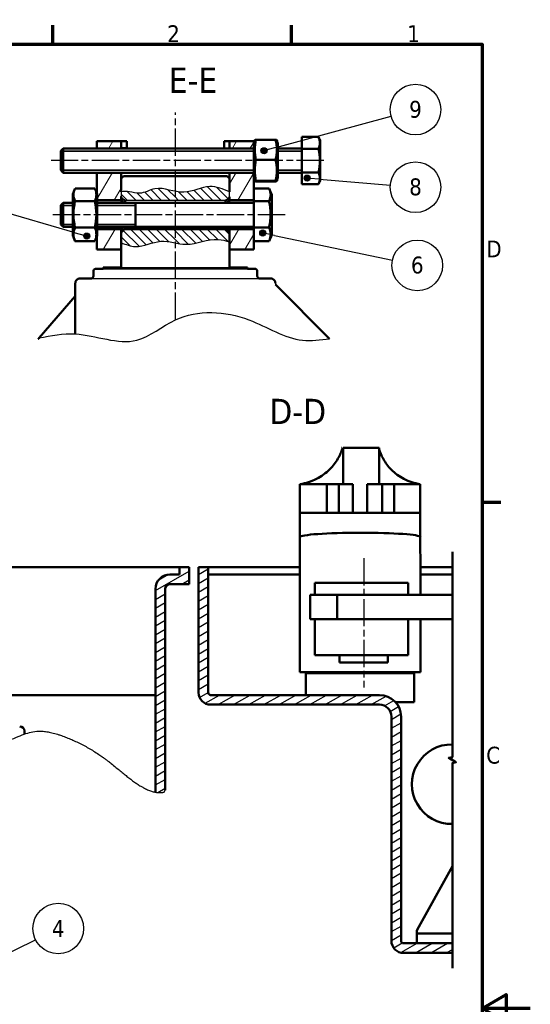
# Model space of a CAD drawing. Header units: millimetres. Extents: x 484 to 1147, y -554 to 286.
# Tile 10 of 10: x 935 to 1147, y -132 to 276. Entities that reach past the tile are written whole.
import ezdxf

# ---------------------------------------------------------------- set-up
doc = ezdxf.new("R2010")
doc.units = ezdxf.units.MM
doc.header["$LTSCALE"] = 2
doc.linetypes.add('CHAIN', pattern=[0.3543, 0.2362, -0.0295, 0.0591, -0.0295])
for name, color, linetype, lineweight in [('AM_8', 19, 'Continuous', 25), ('Cadre (ISO)', 7, 'Continuous', 70), ('Etroit visible (ISO)', 7, 'Continuous', 35), ("Géométrie d'esquisse (ISO)", 7, 'Continuous', 25), ('Hachure (ISO)', 7, 'Continuous', 18), ('Ligne interrompue (ISO)', 7, 'Continuous', 50), ('Symbole (ISO)', 7, 'Continuous', 25), ("Trait d'axe (ISO)", 7, 'Continuous', 25), ('Visible (ISO)', 7, 'Continuous', 50)]:
    doc.layers.add(name, color=color, linetype=linetype, lineweight=lineweight)
doc.layers.add('coupe locale', color=7, linetype='Continuous')
doc.styles.get("Standard").update_dxf_attribs({"font": 'TAHOMA.TTF'})
doc.styles.add('Texte de note (ISO)', font='TAHOMA.TTF')
pattern_1 = [(30, (1106.941, 39.8972), (-1.5875, 2.74963), [])]

# ---------------------------------------------------------------- blocks, each defined once
blk = doc.blocks.new('Cadres Default Border')
at = {"layer": 'Cadre (ISO)'}
for p, q in [((198, 410), (198, 413.9)), ((247.5, 410), (247.5, 413.9)), ((287, 315), (290.9, 315))]:
    blk.add_line(p, q, dxfattribs=at)
at = {"layer": 'Cadre (ISO)', "flags": 128}
for points in [[(10, 10), (10, 410), (287, 410), (287, 10), (10, 10)], [(297, 210), (287, 210), (292, 212.89), (292, 207.11), (287, 210)]]:
    blk.add_lwpolyline(points, dxfattribs=at)
at = {"layer": 'Cadre (ISO)', "char_height": 3.5, "attachment_point": 7, "style": 'Texte de note (ISO)'}
for s, insert in [('2', (221.69, 410.4)), ('1', (271.46, 410.4)), ('D', (287.87, 365.75)), ('C', (287.86, 260.69))]:
    blk.add_mtext(s, dxfattribs=dict(at, insert=insert))
blk = doc.blocks.new('Repère5')
at = {"layer": 'Symbole (ISO)'}
h = blk.add_hatch(color=256, dxfattribs=at)
edge = h.paths.add_edge_path(flags=0)
edge.add_arc((112.38, 183.67), 0.625, 0, 360)
for q in [(194.41, 224.24), (112.94, 183.95)]:
    blk.add_line((114.62, 184.78), q, dxfattribs=at)
for centre, radius in [((199.1, 226.56), 5.25), ((112.38, 183.67), 0.625)]:
    blk.add_circle(centre, radius, dxfattribs=at)
at = {"layer": 'Symbole (ISO)', "insert": (199.1, 226.56), "char_height": 3.5, "attachment_point": 5, "style": 'Texte de note (ISO)'}
blk.add_mtext('4', dxfattribs=at)
blk = doc.blocks.new('Repère8')
at = {"layer": 'Symbole (ISO)'}
h = blk.add_hatch(color=256, dxfattribs=at)
edge = h.paths.add_edge_path(flags=0)
edge.add_arc((250.71, 382.21), 0.625, 0, 360)
for q in [(251.34, 382.15), (267.98, 380.75)]:
    blk.add_line((253.21, 382), q, dxfattribs=at)
for centre, radius in [((273.19, 380.31), 5.25), ((250.71, 382.21), 0.625)]:
    blk.add_circle(centre, radius, dxfattribs=at)
at = {"layer": 'Symbole (ISO)', "insert": (273.19, 380.35), "char_height": 3.5, "attachment_point": 5, "style": 'Texte de note (ISO)'}
blk.add_mtext('8', dxfattribs=at)
blk = doc.blocks.new('Repère9')
at = {"layer": 'Symbole (ISO)'}
h = blk.add_hatch(color=256, dxfattribs=at)
edge = h.paths.add_edge_path(flags=0)
edge.add_arc((241.77, 387.87), 0.625, 0, 360)
for q in [(268.14, 395.03), (242.38, 388.04)]:
    blk.add_line((244.19, 388.53), q, dxfattribs=at)
for centre, radius in [((273.19, 396.4), 5.25), ((241.77, 387.87), 0.625)]:
    blk.add_circle(centre, radius, dxfattribs=at)
at = {"layer": 'Symbole (ISO)', "insert": (273.19, 396.43), "char_height": 3.5, "attachment_point": 5, "style": 'Texte de note (ISO)'}
blk.add_mtext('9', dxfattribs=at)
blk = doc.blocks.new('Repère10')
at = {"layer": 'Symbole (ISO)'}
h = blk.add_hatch(color=256, dxfattribs=at)
edge = h.paths.add_edge_path(flags=0)
edge.add_arc((241.5, 370.81), 0.625, 0, 360)
for q in [(242.11, 370.68), (268.43, 365.17)]:
    blk.add_line((243.95, 370.3), q, dxfattribs=at)
for centre, radius in [((241.5, 370.81), 0.625), ((273.56, 364.1), 5.25)]:
    blk.add_circle(centre, radius, dxfattribs=at)
at = {"layer": 'Symbole (ISO)', "insert": (273.56, 364.14), "char_height": 3.5, "attachment_point": 5, "style": 'Texte de note (ISO)'}
blk.add_mtext('6', dxfattribs=at)
blk = doc.blocks.new('Repère11')
at = {"layer": 'Symbole (ISO)'}
h = blk.add_hatch(color=256, dxfattribs=at)
edge = h.paths.add_edge_path(flags=0)
edge.add_arc((205.02, 370.17), 0.625, 0, 360)
for q in [(180.55, 377.23), (204.42, 370.34)]:
    blk.add_line((202.62, 370.86), q, dxfattribs=at)
for centre, radius in [((175.52, 378.68), 5.25), ((205.02, 370.17), 0.625)]:
    blk.add_circle(centre, radius, dxfattribs=at)
at = {"layer": 'Symbole (ISO)', "insert": (175.52, 378.68), "char_height": 3.5, "attachment_point": 5, "style": 'Texte de note (ISO)'}
blk.add_mtext('7', dxfattribs=at)

msp = doc.modelspace()

# ---------------------------------------------------------------- hatches: boundary and pattern name
h = msp.add_hatch()
h.set_pattern_fill('ANSI31', color=256, angle=-15, style=0)
h.set_pattern_definition(pattern_1)
edge = h.paths.add_edge_path()
edge.add_arc((997.48, 39.88), 2, 90, 180, ccw=False)
edge.add_line((997.48, 41.88), (1005.48, 41.88))
edge.add_line((1005.48, 41.88), (1005.48, 48.88))
edge.add_line((1005.48, 48.88), (1001.48, 48.88))
edge.add_line((1001.48, 48.88), (1001.48, 45.88))
edge.add_line((1001.48, 45.88), (997.48, 45.88))
edge.add_arc((997.48, 39.88), 6, 90, 180)
edge.add_line((991.48, 39.88), (991.48, -44.45))
edge.add_spline(control_points=[(991.48, -44.45), (992.53, -44.65), (993.5, -44.69), (994.35, -44.58), (995.03, -44.36)], knot_values=[0.972905, 0.972905, 0.972905, 0.972905, 0.972905, 1, 1, 1, 1, 1], degree=4, periodic=0)
edge.add_line((995.03, -44.36), (995.48, -43.62))
edge.add_line((995.48, -43.62), (995.48, 39.88))
h = msp.add_hatch()
h.set_pattern_fill('ANSI31', color=256, angle=-15, style=0)
h.set_pattern_definition(pattern_1)
h.paths.add_polyline_path([(1013.33, 48.88), (1009.33, 48.88), (1009.33, -3.12, 0.414214), (1014.33, -8.12), (1084.33, -8.12, -0.414214), (1089.33, -13.12), (1089.33, -106.12, 0.414214), (1094.33, -111.12), (1114.61, -111.12), (1114.61, -107.12), (1094.33, -107.12, -0.414214), (1093.33, -106.12), (1093.33, -13.12, 0.414214), (1084.33, -4.12), (1014.33, -4.12, -0.414214), (1013.33, -3.12)])
at = {"layer": 'AM_8'}
h = msp.add_hatch(dxfattribs=at)
h.set_pattern_fill('_U', color=256, scale=2.5, angle=135, style=0, pattern_type=0)
h.set_pattern_definition([(135, (0, 0), (-1.767767, -1.767767), [])])
h.paths.add_polyline_path([(999.7, 204.79), (998.36, 205.09), (996.92, 205.42), (995.49, 205.72), (994.07, 205.93), (992.66, 205.99), (991.26, 205.85), (989.87, 205.48), (988.5, 204.98), (987.12, 204.48), (985.74, 204.12), (984.35, 204.03), (982.93, 204.21), (981.51, 204.5), (980.07, 204.68), (978.64, 204.7), (977.2, 204.63), (977.2, 202.54), (978.67, 201.15), (999.7, 201.15)])
at = {"layer": 'Hachure (ISO)'}
h = msp.add_hatch(dxfattribs=at)
h.set_pattern_fill('ANSI31', scale=50.8, angle=15, style=0)
h.set_pattern_definition([(60, (552.941, -554.103), (-5.49926, 3.175), [])])
h.paths.add_polyline_path([(1032.2, 225.66), (1022.2, 225.66), (1022.2, 222.66), (1032.2, 222.66), (1032.2, 223.47), (1032.2, 224.8)])
h.paths.add_polyline_path([(977.2, 225.66), (967.2, 225.66), (967.2, 222.66), (977.2, 222.66)])
h.paths.add_polyline_path([(1022.2, 201.16), (1032.2, 201.16), (1032.2, 206), (1032.2, 210.52), (1032.2, 211.85), (1032.2, 212.66), (1022.2, 212.66), (1022.2, 210.16), (1022.2, 202.54)])
h.paths.add_polyline_path([(1032.2, 189.16), (1022.2, 189.16), (1022.2, 187.77), (1022.2, 180.66), (1032.2, 180.66), (1032.2, 184.33)])
h.paths.add_polyline_path([(967.2, 201.16), (977.2, 201.16), (977.2, 202.54), (977.2, 210.16), (977.2, 212.66), (967.2, 212.66), (967.2, 203.95)])
h.paths.add_polyline_path([(977.2, 189.16), (967.2, 189.16), (967.2, 186.37), (967.2, 180.66), (977.2, 180.66), (977.2, 187.77)])

# ---------------------------------------------------------------- linework, layer by layer
for p, q in [((969.7, 172.66), (1029.7, 172.66)), ((977.2, 173.16), (1022.2, 173.16)), ((964.7, 168.66), (1034.7, 168.66)), ((1041.19, 166.69), (1041.2, 166.17)), ((1041.19, 166.69), (1041.2, 166.69)), ((995.03, -44.36), (995.48, -43.62))]:
    msp.add_line(p, q)
msp.add_spline([(977.2, 183.52), (983.14, 181.92), (993.64, 184.09), (1004.15, 182.84), (1017.5, 184.89), (1022.2, 183.86)], degree=3)
at = {"start_tangent": (0.654654, 0.755929)}
msp.add_spline([(943.2, 143.98), (958.2, 145.66), (983.7, 143.05), (999.7, 151.48), (1030.23, 151.48), (1052.49, 143.05), (1063.68, 143.69)], degree=3, dxfattribs=at)
at = {"layer": 'AM_8'}
for p, q in [((1004.47, 201.15), (1001.07, 204.54)), ((1008, 201.15), (1004.61, 204.54)), ((1011.54, 201.15), (1007.46, 205.22)), ((1015.07, 201.15), (1010.16, 206.06)), ((1018.61, 201.15), (1013.06, 206.7)), ((1021.45, 201.84), (1016.82, 206.47)), ((1000.93, 201.15), (999.7, 202.38)), ((984.72, 182.01), (978.11, 188.62)), ((987.61, 182.65), (981.1, 189.16)), ((990.34, 183.46), (984.64, 189.16)), ((993.27, 184.06), (988.18, 189.16)), ((996.96, 183.9), (991.71, 189.16)), ((999.7, 184.7), (995.25, 189.16)), ((999.7, 188.24), (998.78, 189.16)), ((1005.05, 182.88), (999.7, 188.24)), ((1008.14, 183.34), (1002.32, 189.16)), ((1011, 184.01), (1005.85, 189.16)), ((1013.89, 184.65), (1009.39, 189.16)), ((1017.18, 184.91), (1012.92, 189.16)), ((1021.58, 184.04), (1016.46, 189.16)), ((1022.2, 186.95), (1020, 189.16)), ((980.94, 182.25), (977.2, 185.99)), ((1001.28, 183.12), (999.7, 184.7))]:
    msp.add_line(p, q, dxfattribs=at)
at = {"layer": 'coupe locale'}
for p, q in [((977.2, 204.65), (977.2, 202.54)), ((1022.2, 202.54), (1022.2, 204.56)), ((977.2, 202.54), (978.67, 201.15)), ((978.67, 201.15), (1020.72, 201.15)), ((1020.72, 201.15), (1022.2, 202.54))]:
    msp.add_line(p, q, dxfattribs=at)
msp.add_spline([(1022.2, 204.56), (1014.02, 206.78), (1003.27, 204.41), (991.2, 205.84), (984.81, 204.02), (980.67, 204.63), (977.2, 204.63)], degree=3, dxfattribs=at)
at = {"layer": 'Etroit visible (ISO)'}
for p, q in [((1032.21, 221.5), (952.21, 221.5)), ((1052.2, 221.5), (1042.21, 221.5)), ((952.21, 213.6), (1032.21, 213.6)), ((1042.21, 213.6), (1052.2, 213.6)), ((957.21, 199), (952.21, 199)), ((983.21, 199), (967.21, 199)), ((952.21, 191.1), (957.21, 191.1)), ((967.21, 191.1), (983.21, 191.1))]:
    msp.add_line(p, q, dxfattribs=at)
at = {"layer": "Géométrie d'esquisse (ISO)"}
msp.add_open_spline([(614.48, -47.02), (633.07, -48.29), (729.76, -10.16), (726.14, -53.88), (856.44, -25.29), (841.86, -16.59), (897.66, -22.1), (912.61, -32.14), (937.8, -19.25), (945.13, -17.43), (972.95, -28.67), (983.27, -43.39), (992.11, -45.33), (995.03, -44.36)], degree=4, knots=[0.026178, 0.026178, 0.026178, 0.026178, 0.026178, 0.2782792, 0.3813053, 0.4749812, 0.5584113, 0.6286291, 0.6993503, 0.7637501, 0.8266917, 0.8843442, 1, 1, 1, 1, 1], dxfattribs=at)
at = {"layer": 'Ligne interrompue (ISO)', "flags": 128}
msp.add_lwpolyline([(1114.61, -117.47), (1114.61, -32.39), (1116.11, -31.98), (1113.11, -30.25), (1114.61, -29.85), (1114.61, 55.23)], dxfattribs=at)
at = {"layer": "Trait d'axe (ISO)", "linetype": 'CHAIN', "ltscale": 23.990969}
for p, q in [((999.7, 151.48), (999.7, 237.55)), ((1061.34, 217.55), (948.21, 217.55)), ((1045.23, 195.05), (948.21, 195.05)), ((1077.85, 52.7), (1077.85, -0.98))]:
    msp.add_line(p, q, dxfattribs=at)
at = {"layer": 'Visible (ISO)'}
for p, q in [((977.2, 225.66), (967.2, 225.66)), ((967.2, 225.66), (967.2, 222.55)), ((977.2, 222.55), (977.2, 225.66)), ((977.2, 225.66), (979.51, 225.66)), ((979.51, 222.55), (979.51, 225.66)), ((1019.9, 225.66), (1022.2, 225.66)), ((1019.9, 225.66), (1019.9, 222.55)), ((1032.2, 225.66), (1022.2, 225.66)), ((1022.2, 225.66), (1022.2, 222.55)), ((1032.2, 222.66), (1032.2, 225.66)), ((1032.2, 225.66), (1032.2, 225.66)), ((1032.2, 224.8), (1032.2, 225.66)), ((1032.2, 224.8), (1032.2, 222.66)), ((1033.13, 226.19), (1041.28, 226.19)), ((1052.2, 222.46), (1052.21, 227.37)), ((1052.21, 227.37), (1059.11, 227.37)), ((952.21, 221.55), (953.21, 222.55)), ((1032.21, 222.55), (953.21, 222.55)), ((979.5, 222.66), (977.2, 222.66)), ((1052.2, 222.55), (1042.21, 222.55)), ((1052.2, 222.46), (1059.11, 222.46)), ((1052.2, 212.65), (1052.2, 222.46)), ((1033.13, 217.83), (1041.28, 217.83)), ((952.21, 213.55), (953.21, 212.55)), ((1032.21, 212.55), (953.21, 212.55)), ((967.2, 212.66), (967.2, 201.16)), ((977.2, 204.65), (977.2, 212.66)), ((1022.2, 212.66), (1022.2, 204.56)), ((1032.2, 201.16), (1032.2, 212.66)), ((1032.2, 212.66), (1032.2, 210.52)), ((1052.2, 212.55), (1042.21, 212.55)), ((1052.2, 212.65), (1059.11, 212.65)), ((1052.21, 207.74), (1052.2, 212.65)), ((978.2, 211.16), (977.2, 210.16)), ((977.2, 210.16), (977.2, 204.65)), ((1021.2, 211.16), (978.2, 211.16)), ((1022.2, 210.16), (1021.2, 211.16)), ((1022.2, 204.56), (1022.2, 210.16)), ((1032.2, 206.12), (1032.2, 210.51)), ((1033.13, 209.19), (1041.28, 209.19)), ((1033.13, 208.92), (1041.28, 208.92)), ((958.08, 206.02), (966.33, 206.02)), ((1032.2, 206), (1032.2, 206.12)), ((1032.2, 200.75), (1032.21, 206.02)), ((1032.2, 206), (1032.2, 200.16)), ((1032.21, 206.02), (1038.55, 206.02)), ((1052.21, 207.74), (1059.11, 207.74)), ((958.08, 200.75), (966.33, 200.75)), ((967.2, 200.16), (967.2, 203.95)), ((967.2, 201.16), (977.2, 201.16)), ((977.2, 201.16), (977.2, 202.54)), ((1022.2, 202.54), (1022.2, 202.54)), ((1022.2, 202.54), (1022.2, 201.16)), ((1022.2, 201.16), (1032.2, 201.16)), ((1032.2, 200.75), (1038.55, 200.75)), ((1032.2, 189.78), (1032.2, 200.75)), ((952.21, 199.05), (953.21, 200.05)), ((957.21, 200.05), (953.21, 200.05)), ((1032.2, 200.05), (967.21, 200.05)), ((952.21, 191.05), (953.21, 190.05)), ((957.21, 190.05), (953.21, 190.05)), ((958.08, 189.78), (966.33, 189.78)), ((967.2, 186.37), (967.2, 190.16)), ((977.2, 189.16), (967.2, 189.16)), ((967.2, 189.16), (967.2, 180.66)), ((1032.2, 190.05), (967.21, 190.05)), ((978.68, 189.16), (977.2, 187.77)), ((977.2, 180.66), (977.2, 189.16)), ((1020.73, 189.16), (978.68, 189.16)), ((1022.2, 187.77), (1020.73, 189.16)), ((1032.2, 189.16), (1022.2, 189.16)), ((1022.2, 189.16), (1022.2, 180.66)), ((1032.2, 190.16), (1032.2, 184.33)), ((1032.2, 189.78), (1038.55, 189.78)), ((1032.21, 184.09), (1032.2, 189.78)), ((1032.2, 180.66), (1032.2, 189.16)), ((958.08, 184.09), (966.33, 184.09)), ((977.2, 187.77), (977.2, 173.16)), ((1022.2, 173.16), (1022.2, 187.77)), ((1032.2, 180.66), (1032.2, 184.33)), ((1032.21, 184.09), (1038.55, 184.09)), ((967.2, 180.66), (977.2, 180.66)), ((1022.2, 180.66), (1032.2, 180.66)), ((1032.2, 180.66), (1032.2, 180.66)), ((965.7, 171.66), (965.7, 169.66)), ((969.7, 172.66), (966.7, 172.66)), ((977.2, 173.16), (969.7, 173.16)), ((969.7, 173.16), (969.7, 172.66)), ((1029.7, 173.16), (1022.2, 173.16)), ((1029.7, 172.66), (1029.7, 173.16)), ((1032.7, 172.66), (1029.7, 172.66)), ((1033.7, 169.66), (1033.7, 171.66)), ((964.7, 168.66), (960.2, 168.66)), ((1039.2, 168.66), (1034.7, 168.66)), ((958.2, 166.66), (958.2, 145.66)), ((1041.24, 166.13), (1041.2, 166.17)), ((1063.68, 143.69), (1041.24, 166.13)), ((943.2, 143.98), (958.2, 161.31)), ((943.02, 143.78), (943.2, 143.98)), ((1063.71, 143.66), (1063.68, 143.69)), ((1068.66, 98.38), (1068.82, 98.38)), ((1069.31, 98.38), (1069.31, 83.38)), ((1069.31, 98.38), (1084.31, 98.38)), ((1084.31, 83.38), (1084.31, 98.38)), ((1051.33, 83.38), (1062.48, 83.38)), ((1051.33, 83.38), (1051.33, 71.38)), ((1051.33, 5.38), (1051.33, 83.38)), ((1062.48, 83.38), (1067.48, 83.38)), ((1062.48, 83.38), (1062.48, 71.38)), ((1067.48, 83.38), (1073.32, 83.38)), ((1067.48, 83.38), (1067.48, 71.38)), ((1073.32, 83.38), (1073.32, 71.38)), ((1079.32, 83.38), (1085.47, 83.38)), ((1079.32, 83.38), (1079.32, 71.38)), ((1085.47, 83.38), (1090.47, 83.38)), ((1085.47, 83.38), (1085.47, 71.38)), ((1090.47, 83.38), (1101.32, 83.38)), ((1090.47, 83.38), (1090.47, 71.38)), ((1101.32, 83.38), (1101.32, 71.38)), ((1051.33, 71.38), (1062.48, 71.38)), ((1062.48, 71.38), (1067.48, 71.38)), ((1067.48, 71.38), (1073.32, 71.38)), ((1073.32, 71.38), (1079.32, 71.38)), ((1079.32, 71.38), (1085.47, 71.38)), ((1085.47, 71.38), (1090.47, 71.38)), ((1090.47, 71.38), (1101.32, 71.38)), ((1101.33, 37.38), (1101.32, 71.38)), ((825.48, 48.88), (1001.48, 48.88)), ((1001.48, 45.88), (997.48, 45.88)), ((1005.48, 48.88), (1001.48, 48.88)), ((1001.48, 48.88), (1001.48, 45.88)), ((1005.48, 41.88), (1005.48, 48.88)), ((1013.33, 48.88), (1009.33, 48.88)), ((1009.33, 48.88), (1009.33, -3.12)), ((1013.33, -3.12), (1013.33, 48.88)), ((1013.33, 48.88), (1051.33, 48.88)), ((1013.33, 45.88), (1051.33, 45.88)), ((1101.33, 48.88), (1114.61, 48.88)), ((1101.33, 45.88), (1114.61, 45.88)), ((997.48, 41.88), (1005.48, 41.88)), ((1057.55, 37.38), (1057.55, 42.38)), ((1058.22, 42.38), (1057.55, 42.38)), ((1058.22, 42.38), (1096.22, 42.38)), ((1096.22, 37.38), (1096.22, 42.38)), ((991.48, 39.88), (991.48, -44.45)), ((995.48, -43.62), (995.48, 39.88)), ((1055.69, 37.38), (1055.69, 27.38)), ((1055.69, 37.38), (1066.76, 37.38)), ((1066.76, 37.38), (1066.76, 27.38)), ((1066.76, 37.38), (1114.61, 37.38)), ((1055.69, 27.38), (1058.85, 27.38)), ((1057.55, 12.38), (1057.55, 27.38)), ((1059.03, 27.38), (1058.85, 27.38)), ((1059.03, 27.38), (1064.35, 27.38)), ((1064.35, 27.38), (1066.76, 27.38)), ((1066.76, 27.38), (1079.61, 27.38)), ((1079.61, 27.38), (1097.03, 27.38)), ((1096.22, 12.38), (1096.22, 27.38)), ((1097.03, 27.38), (1114.61, 27.38)), ((1101.33, 5.38), (1101.33, 27.38)), ((1059.03, 12.38), (1057.55, 12.38)), ((1096.22, 12.38), (1059.03, 12.38)), ((1067.85, 12.38), (1067.85, 9.38)), ((1087.85, 12.38), (1087.85, 9.38)), ((1087.85, 9.38), (1067.85, 9.38)), ((1051.33, 5.38), (1101.33, 5.38)), ((1098.83, 4.88), (1053.83, 4.88)), ((1053.83, -4.12), (1053.83, 4.88)), ((1058.83, 4.88), (1058.83, 5.38)), ((1093.83, 4.88), (1093.83, 5.38)), ((1098.83, -7.12), (1098.83, 4.88)), ((926.14, -4.12), (991.48, -4.12)), ((1084.33, -4.12), (1014.33, -4.12)), ((1014.33, -8.12), (1084.33, -8.12)), ((1098.83, -7.12), (1091.03, -7.12)), ((1089.33, -13.12), (1089.33, -106.12)), ((1093.33, -106.12), (1093.33, -13.12)), ((937.14, -20.34), (937.14, -19.12)), ((1114.61, -75.15), (1100.07, -101.51)), ((1099.83, -102.47), (1099.83, -103.12)), ((1099.83, -107.12), (1099.83, -103.12)), ((1099.83, -103.12), (1114.61, -103.12)), ((1114.61, -107.12), (1094.33, -107.12)), ((1094.33, -111.12), (1114.61, -111.12))]:
    msp.add_line(p, q, dxfattribs=at)
at = {"layer": 'Visible (ISO)', "flags": 128}
for points in [[(977.2, 202.54), (977.2, 202.54), (977.21, 202.52), (977.22, 202.5), (977.23, 202.47), (977.24, 202.43), (977.26, 202.38), (977.28, 202.32), (977.31, 202.26), (977.33, 202.18), (977.36, 202.1), (977.39, 202.01), (977.43, 201.91), (977.47, 201.8), (977.5, 201.69), (977.55, 201.57), (977.59, 201.44), (977.63, 201.3), (977.68, 201.16), (977.72, 201.01), (977.77, 200.85), (977.82, 200.69), (977.87, 200.52), (977.92, 200.34), (977.97, 200.16)], [(977.2, 201.16), (977.2, 201.16), (977.2, 201.15), (977.21, 201.14), (977.21, 201.13), (977.21, 201.11), (977.22, 201.09), (977.22, 201.07), (977.23, 201.05), (977.24, 201.02), (977.25, 200.98), (977.26, 200.95), (977.27, 200.91), (977.28, 200.86), (977.29, 200.81), (977.3, 200.76), (977.32, 200.71), (977.33, 200.65), (977.35, 200.59), (977.36, 200.52), (977.38, 200.46), (977.39, 200.39), (977.41, 200.31), (977.43, 200.24), (977.45, 200.16)], [(979.08, 200.16), (979.05, 200.24), (979.02, 200.31), (978.99, 200.38), (978.96, 200.45), (978.94, 200.52), (978.91, 200.58), (978.89, 200.65), (978.87, 200.7), (978.84, 200.76), (978.82, 200.81), (978.8, 200.86), (978.79, 200.9), (978.77, 200.94), (978.75, 200.98), (978.74, 201.01), (978.73, 201.04), (978.71, 201.07), (978.7, 201.09), (978.7, 201.11), (978.69, 201.13), (978.68, 201.14), (978.68, 201.15), (978.68, 201.16), (978.68, 201.16)], [(1020.73, 201.16), (1020.72, 201.16), (1020.72, 201.15), (1020.72, 201.14), (1020.71, 201.13), (1020.71, 201.11), (1020.7, 201.09), (1020.69, 201.07), (1020.68, 201.04), (1020.66, 201.01), (1020.65, 200.98), (1020.63, 200.94), (1020.62, 200.9), (1020.6, 200.86), (1020.58, 200.81), (1020.56, 200.76), (1020.54, 200.7), (1020.51, 200.65), (1020.49, 200.58), (1020.46, 200.52), (1020.44, 200.45), (1020.41, 200.38), (1020.38, 200.31), (1020.35, 200.24), (1020.33, 200.16)], [(1021.44, 200.16), (1021.49, 200.34), (1021.53, 200.52), (1021.58, 200.69), (1021.63, 200.85), (1021.68, 201.01), (1021.73, 201.16), (1021.77, 201.3), (1021.81, 201.44), (1021.86, 201.57), (1021.9, 201.69), (1021.94, 201.8), (1021.97, 201.91), (1022.01, 202.01), (1022.04, 202.1), (1022.07, 202.18), (1022.1, 202.26), (1022.12, 202.32), (1022.14, 202.38), (1022.16, 202.43), (1022.17, 202.47), (1022.19, 202.5), (1022.19, 202.52), (1022.2, 202.54), (1022.2, 202.54)], [(1021.96, 200.16), (1021.97, 200.24), (1021.99, 200.31), (1022.01, 200.39), (1022.02, 200.46), (1022.04, 200.52), (1022.06, 200.59), (1022.07, 200.65), (1022.09, 200.71), (1022.1, 200.76), (1022.11, 200.81), (1022.12, 200.86), (1022.14, 200.9), (1022.15, 200.94), (1022.15, 200.98), (1022.16, 201.01), (1022.17, 201.04), (1022.18, 201.07), (1022.18, 201.09), (1022.19, 201.11), (1022.19, 201.13), (1022.2, 201.14), (1022.2, 201.15), (1022.2, 201.16), (1022.2, 201.16)], [(977.97, 190.16), (977.92, 189.97), (977.87, 189.8), (977.82, 189.63), (977.77, 189.46), (977.72, 189.31), (977.68, 189.16), (977.63, 189.01), (977.59, 188.87), (977.55, 188.75), (977.5, 188.62), (977.47, 188.51), (977.43, 188.4), (977.39, 188.3), (977.36, 188.21), (977.33, 188.13), (977.31, 188.06), (977.28, 187.99), (977.26, 187.93), (977.24, 187.88), (977.23, 187.84), (977.22, 187.81), (977.21, 187.79), (977.2, 187.78), (977.2, 187.77)], [(977.45, 190.16), (977.43, 190.08), (977.41, 190), (977.39, 189.93), (977.38, 189.86), (977.36, 189.79), (977.35, 189.72), (977.33, 189.66), (977.32, 189.61), (977.3, 189.55), (977.29, 189.5), (977.28, 189.45), (977.27, 189.41), (977.26, 189.37), (977.25, 189.33), (977.24, 189.3), (977.23, 189.27), (977.22, 189.24), (977.22, 189.22), (977.21, 189.2), (977.21, 189.18), (977.21, 189.17), (977.2, 189.16), (977.2, 189.16), (977.2, 189.16)], [(978.68, 189.16), (978.68, 189.16), (978.68, 189.16), (978.68, 189.17), (978.69, 189.19), (978.7, 189.2), (978.7, 189.22), (978.71, 189.25), (978.73, 189.27), (978.74, 189.3), (978.75, 189.34), (978.77, 189.37), (978.79, 189.41), (978.8, 189.46), (978.82, 189.51), (978.84, 189.56), (978.87, 189.61), (978.89, 189.67), (978.91, 189.73), (978.94, 189.79), (978.96, 189.86), (978.99, 189.93), (979.02, 190), (979.05, 190.08), (979.08, 190.16)], [(1020.33, 190.16), (1020.35, 190.08), (1020.38, 190), (1020.41, 189.93), (1020.44, 189.86), (1020.46, 189.79), (1020.49, 189.73), (1020.51, 189.67), (1020.54, 189.61), (1020.56, 189.56), (1020.58, 189.51), (1020.6, 189.46), (1020.62, 189.41), (1020.63, 189.37), (1020.65, 189.34), (1020.66, 189.3), (1020.68, 189.27), (1020.69, 189.25), (1020.7, 189.22), (1020.71, 189.2), (1020.71, 189.19), (1020.72, 189.17), (1020.72, 189.16), (1020.72, 189.16), (1020.73, 189.16)], [(1022.2, 187.77), (1022.2, 187.78), (1022.19, 187.79), (1022.19, 187.81), (1022.17, 187.84), (1022.16, 187.88), (1022.14, 187.93), (1022.12, 187.99), (1022.1, 188.06), (1022.07, 188.13), (1022.04, 188.21), (1022.01, 188.3), (1021.97, 188.4), (1021.94, 188.51), (1021.9, 188.62), (1021.86, 188.75), (1021.81, 188.87), (1021.77, 189.01), (1021.73, 189.16), (1021.68, 189.31), (1021.63, 189.46), (1021.58, 189.63), (1021.53, 189.8), (1021.49, 189.97), (1021.44, 190.16)], [(1022.2, 189.16), (1022.2, 189.16), (1022.2, 189.16), (1022.2, 189.17), (1022.19, 189.19), (1022.19, 189.2), (1022.18, 189.22), (1022.18, 189.24), (1022.17, 189.27), (1022.16, 189.3), (1022.15, 189.33), (1022.15, 189.37), (1022.14, 189.41), (1022.12, 189.45), (1022.11, 189.5), (1022.1, 189.55), (1022.09, 189.61), (1022.07, 189.66), (1022.06, 189.73), (1022.04, 189.79), (1022.02, 189.86), (1022.01, 189.93), (1021.99, 190), (1021.97, 190.08), (1021.96, 190.16)], [(966.7, 172.66), (966.64, 172.65), (966.57, 172.65), (966.51, 172.64), (966.44, 172.62), (966.38, 172.6), (966.32, 172.58), (966.26, 172.55), (966.2, 172.52), (966.15, 172.49), (966.09, 172.45), (966.04, 172.41), (965.99, 172.36), (965.95, 172.32), (965.91, 172.27), (965.87, 172.21), (965.83, 172.16), (965.8, 172.1), (965.78, 172.04), (965.76, 171.98), (965.74, 171.92), (965.72, 171.85), (965.71, 171.79), (965.7, 171.72), (965.7, 171.66)], [(1033.7, 171.66), (1033.7, 171.72), (1033.69, 171.79), (1033.68, 171.85), (1033.67, 171.92), (1033.65, 171.98), (1033.62, 172.04), (1033.6, 172.1), (1033.57, 172.16), (1033.53, 172.21), (1033.49, 172.27), (1033.45, 172.32), (1033.41, 172.36), (1033.36, 172.41), (1033.31, 172.45), (1033.26, 172.49), (1033.2, 172.52), (1033.14, 172.55), (1033.08, 172.58), (1033.02, 172.6), (1032.96, 172.62), (1032.9, 172.64), (1032.83, 172.65), (1032.76, 172.65), (1032.7, 172.66)], [(960.2, 168.66), (960.07, 168.65), (959.94, 168.64), (959.81, 168.62), (959.68, 168.59), (959.55, 168.55), (959.44, 168.5), (959.32, 168.45), (959.2, 168.39), (959.09, 168.32), (958.98, 168.24), (958.88, 168.16), (958.79, 168.07), (958.7, 167.98), (958.62, 167.88), (958.54, 167.77), (958.47, 167.65), (958.41, 167.54), (958.35, 167.42), (958.31, 167.3), (958.27, 167.18), (958.24, 167.05), (958.22, 166.91), (958.21, 166.78), (958.2, 166.66)], [(965.7, 169.66), (965.7, 169.59), (965.69, 169.53), (965.68, 169.46), (965.67, 169.4), (965.65, 169.33), (965.62, 169.27), (965.6, 169.22), (965.57, 169.16), (965.53, 169.1), (965.49, 169.05), (965.45, 169), (965.41, 168.95), (965.36, 168.91), (965.31, 168.87), (965.26, 168.83), (965.2, 168.79), (965.14, 168.76), (965.08, 168.73), (965.02, 168.71), (964.96, 168.69), (964.9, 168.68), (964.83, 168.67), (964.76, 168.66), (964.7, 168.66)], [(1034.7, 168.66), (1034.64, 168.66), (1034.57, 168.67), (1034.51, 168.68), (1034.44, 168.69), (1034.38, 168.71), (1034.32, 168.73), (1034.26, 168.76), (1034.2, 168.79), (1034.15, 168.83), (1034.09, 168.87), (1034.04, 168.91), (1033.99, 168.95), (1033.95, 169), (1033.91, 169.05), (1033.87, 169.1), (1033.83, 169.16), (1033.8, 169.22), (1033.78, 169.27), (1033.76, 169.33), (1033.74, 169.4), (1033.72, 169.46), (1033.71, 169.53), (1033.7, 169.59), (1033.7, 169.66)], [(942.78, 143.66), (942.9, 143.68), (942.96, 143.72), (943.02, 143.78)], [(1051.32, 83.38), (1052.28, 83.53), (1053.21, 83.71), (1054.11, 83.93), (1054.98, 84.19), (1055.83, 84.48), (1056.67, 84.8), (1057.48, 85.15), (1058.28, 85.54), (1059.06, 85.96), (1059.81, 86.4), (1060.53, 86.86), (1061.22, 87.35), (1061.88, 87.86), (1062.51, 88.38), (1063.11, 88.91), (1063.68, 89.46), (1064.21, 90), (1064.71, 90.55), (1065.18, 91.1), (1065.61, 91.65), (1066.03, 92.21), (1066.42, 92.77), (1066.79, 93.35), (1067.14, 93.92), (1067.46, 94.49), (1067.76, 95.06), (1068.03, 95.61), (1068.27, 96.14), (1068.48, 96.64), (1068.67, 97.1), (1068.82, 97.51), (1068.95, 97.86), (1069.05, 98.14), (1069.11, 98.31), (1069.15, 98.38)], [(1084.31, 97.7), (1084.42, 97.33), (1084.57, 96.9), (1084.74, 96.43), (1084.94, 95.92), (1085.17, 95.39), (1085.42, 94.84), (1085.7, 94.28), (1086.01, 93.71), (1086.34, 93.15), (1086.69, 92.58), (1087.06, 92.03), (1087.45, 91.49), (1087.87, 90.95), (1088.32, 90.41), (1088.8, 89.86), (1089.32, 89.32), (1089.86, 88.79), (1090.44, 88.27), (1091.05, 87.76), (1091.69, 87.26), (1092.36, 86.79), (1093.06, 86.33), (1093.79, 85.9), (1094.54, 85.49), (1095.31, 85.11), (1096.11, 84.77), (1096.92, 84.45), (1097.75, 84.17), (1098.59, 83.92), (1099.47, 83.71), (1100.37, 83.52), (1101.31, 83.38)]]:
    msp.add_lwpolyline(points, dxfattribs=at)
at = {"layer": 'Visible (ISO)'}
msp.add_lwpolyline([(1041.2, 166.69), (1041.2, 166.78), (1041.18, 166.91), (1041.16, 167.05), (1041.13, 167.18), (1041.09, 167.3), (1041.05, 167.42), (1041, 167.54), (1040.93, 167.65), (1040.86, 167.77), (1040.78, 167.88), (1040.7, 167.98), (1040.62, 168.07), (1040.52, 168.16), (1040.42, 168.24), (1040.31, 168.32), (1040.2, 168.39), (1040.08, 168.45), (1039.97, 168.5), (1039.85, 168.55), (1039.72, 168.59), (1039.59, 168.62), (1039.46, 168.64), (1039.33, 168.65), (1039.2, 168.66)], dxfattribs=at)
for centre, radius, start, end in [((1057.21, 217.55), 26, 160.9099, 164.0576), ((1017.21, 217.55), 26, 15.9424, 19.0896), ((1037.21, 217.55), 24, 20.3641, 24.1351), ((1037.2, 217.55), 22.44, 347.3702, 12.6298), ((1057.21, 217.55), 26, 195.9424, 199.0896), ((1017.21, 217.55), 26, 340.9099, 344.0576), ((1037.21, 217.55), 24, 335.8649, 339.6359), ((982.21, 195.05), 26.5, 155.8699, 160.63), ((942.21, 195.05), 26.5, 19.37, 24.1381), ((1017.21, 195.05), 24, 20.3641, 26.8417), ((982.21, 195.05), 26.5, 199.37, 204.1381), ((942.21, 195.05), 26.5, 335.8699, 340.63), ((1017.21, 195.05), 24, 333.1663, 339.6359), ((997.48, 39.88), 6, 90, 180), ((997.48, 39.88), 2, 90, 180), ((1014.33, -3.12), 5, 180, 270), ((1014.33, -3.12), 1, 180, 270), ((1084.33, -13.12), 9, 0, 90), ((1084.33, -13.12), 5, 0, 90), ((935.14, -19.12), 2, 0, 90), ((937.6, -18.73), 0.5, 194.6099, 225.0005), ((1114.33, -41.12), 16.5, 89.012, 270.988), ((1101.83, -102.47), 2, 151.1244, 180), ((1094.33, -106.12), 5, 180, 270), ((1094.33, -106.12), 1, 180, 270)]:
    msp.add_arc(centre, radius, start, end, dxfattribs=at)
for centre, major_axis, ratio, start_param, end_param in [((1032.21, 217.55), (0, -7.14), 0.000127, 3.142038, 6.28274), ((1057.21, 222.01), (-24.57, -0.01), 0.851733, 6.081867, 6.484019), ((1057.21, 226.05), (-24.57, 0), 0.027911, 6.082236, 6.273526), ((1017.21, 226.05), (24.57, 0), 0.027911, 0.009659, 0.201203), ((1017.21, 222.01), (24.57, 0.01), 0.851733, 6.081867, 6.484019), ((1042.21, 217.55), (0, 7.14), 0.000127, 5.487983, 10.219981), ((1037.21, 224.91), (22.44, 0), 0.5, 0.220431, 0.220578), ((1037.21, 224.91), (22.44, 0), 0.5, 6.062607, 6.50347), ((952.21, 217.55), (0, 4), 0.000127, 0.000127, 3.141466), ((953.21, 217.55), (0, -5), 0.000127, 3.141591, 6.283183), ((1042.21, 217.55), (0, -5), 0.000127, 3.141598, 6.28319), ((1057.21, 213.51), (-24.57, 0.01), 0.879643, 6.082377, 6.484529), ((1017.21, 213.51), (24.57, -0.01), 0.879643, 6.082377, 6.484529), ((1037.21, 210.19), (22.44, 0), 0.5, 6.062901, 6.503764), ((1057.21, 209.06), (-24.57, 0), 0.027911, 6.082236, 6.484388), ((1017.21, 209.06), (24.57, 0), 0.027911, 6.082236, 6.484388), ((982.21, 203.38), (-24.74, 0), 0.480897, 6.059472, 6.506609), ((942.21, 203.38), (24.74, 0), 0.480897, 6.059472, 6.506609), ((967.21, 195.05), (0, 8.79), 0.000127, 5.317533, 10.390431), ((1017.21, 203.38), (22.04, 0), 0.480897, 6.031536, 6.534544), ((1037.21, 210.19), (22.44, 0), 0.5, 6.062607, 6.062754), ((957.21, 195.05), (0, -8.79), 0.000127, 3.141954, 6.282824), ((982.2, 195.26), (-24.74, -0.14), 0.99976, 6.053817, 6.500955), ((942.2, 195.26), (24.74, 0.14), 0.99976, 6.053817, 6.500955), ((967.2, 195.16), (0, 6), 0.000127, 5.697499, 6.283185), ((1017.2, 195.26), (22.04, 0.13), 0.99976, 6.025882, 6.52889), ((952.21, 195.05), (0, 4), 0.000127, 0.000127, 3.141466), ((953.21, 195.05), (0, -5), 0.000127, 3.141597, 6.28319), ((953.21, 195.05), (0, -5), 0.000127, 3.141593, 6.283185), ((967.21, 195.05), (0, -5), 0.000127, 3.141601, 6.283194), ((983.21, 195.05), (0, -5), 0.000127, 3.141593, 6.283185), ((982.21, 186.93), (-24.74, 0), 0.518862, 6.059765, 6.506903), ((942.21, 186.93), (24.74, 0), 0.518862, 6.059765, 6.506903), ((967.2, 195.16), (0, -6), 0.000127, 6.283185, 6.868871), ((1017.21, 186.93), (22.04, 0), 0.518862, 6.03183, 6.534838), ((982.21, 186.72), (-24.74, 0), 0.480897, 0.212215, 0.223424), ((1076.33, 61.38), (25, 0.03), 0.072986, 6.283112, 9.411013)]:
    msp.add_ellipse(centre, major_axis=major_axis, ratio=ratio, start_param=start_param, end_param=end_param, dxfattribs=at)
for centre, major_axis in [((1059.71, 217.55), (0, -8.35)), ((953.21, 217.55), (0, 5)), ((1039.71, 195.05), (0, 8.35))]:
    msp.add_ellipse(centre, major_axis=major_axis, ratio=0.000127, dxfattribs=at)

# ---------------------------------------------------------------- block references
at = {"xscale": 2, "yscale": 2, "zscale": 2}
msp.add_blockref('Cadres Default Border', (552.94, -554.1), dxfattribs=at)
at = {"layer": 'Symbole (ISO)', "xscale": 2, "yscale": 2, "zscale": 2}
for name in ['Repère9', 'Repère8', 'Repère11', 'Repère10', 'Repère5']:
    msp.add_blockref(name, (552.94, -554.1), dxfattribs=at)

# ---------------------------------------------------------------- texts
at = {"layer": 'Symbole (ISO)', "char_height": 10.5, "attachment_point": 7}
for s, insert in [('E-E ', (996.95, 245.64)), ('D-D ', (1038.69, 108.25))]:
    msp.add_mtext(s, dxfattribs=dict(at, insert=insert))

doc.saveas('drawing.dxf')
